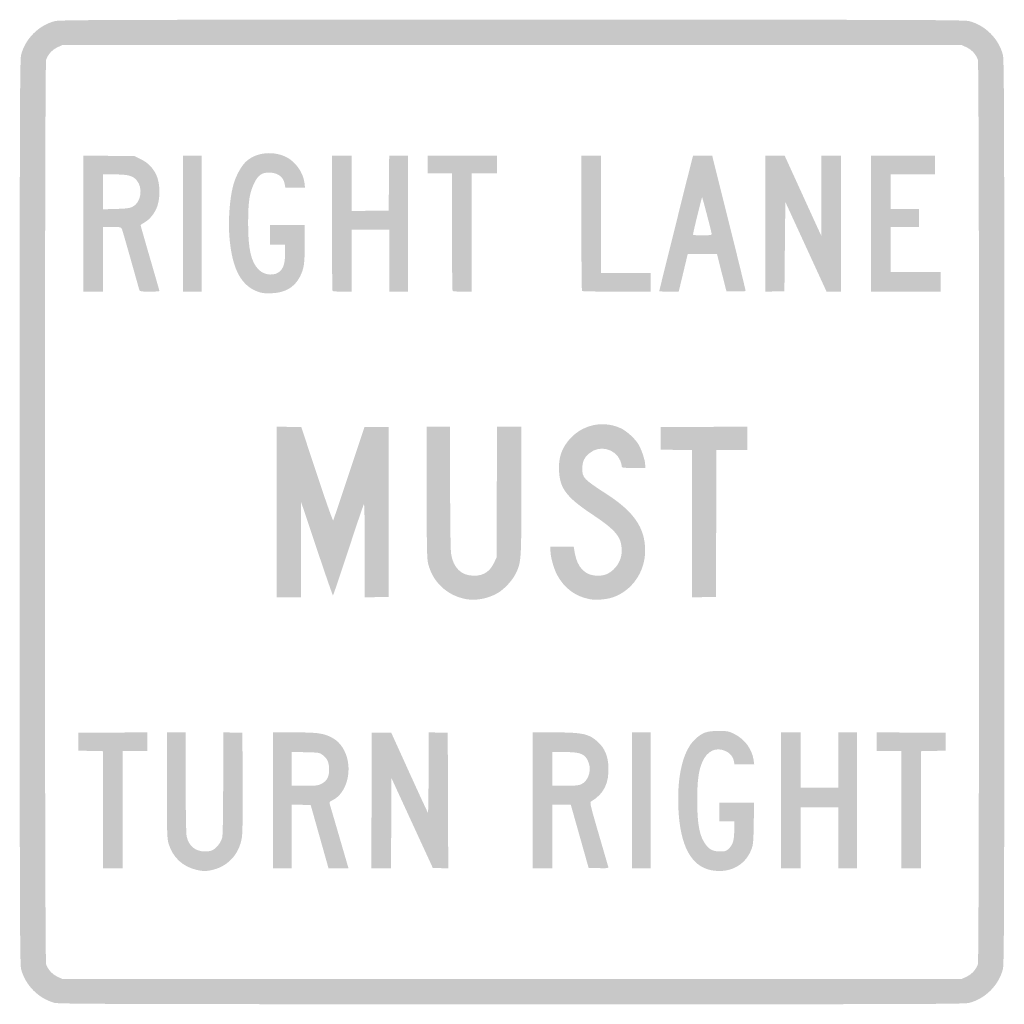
# Model space of a CAD drawing. Header units: inches. Extents: x -18 to 18, y -18 to 18.
import ezdxf

# ---------------------------------------------------------------- set-up
doc = ezdxf.new("R2010")
doc.units = ezdxf.units.IN
doc.header["$MEASUREMENT"] = 0

msp = doc.modelspace()

# ---------------------------------------------------------------- hatches: boundary and pattern name
h = msp.add_hatch(color=7)
edge = h.paths.add_edge_path()
edge.add_spline(control_points=[(-16.728, -17.946), (-17.313, -17.788), (-17.794, -17.303), (-17.948, -16.713), (-17.994, -16.533), (-18, -14.716), (-18, 0), (-18, 14.716), (-17.994, 16.533), (-17.948, 16.713), (-17.792, 17.31), (-17.31, 17.792), (-16.713, 17.948), (-16.533, 17.994), (-14.716, 18), (0, 18), (14.716, 18), (16.533, 17.994), (16.713, 17.948), (17.31, 17.792), (17.792, 17.31), (17.948, 16.713), (17.994, 16.533), (18, 14.716), (18, 0), (18, -14.716), (17.994, -16.533), (17.948, -16.713), (17.792, -17.31), (17.31, -17.792), (16.713, -17.948), (16.533, -17.994), (14.719, -18), (-0.016, -17.998), (-14.335, -17.996), (-16.568, -17.989), (-16.728, -17.946)], knot_values=[0, 0, 0, 0, 1, 1, 1, 2, 2, 2, 3, 3, 3, 4, 4, 4, 5, 5, 5, 6, 6, 6, 7, 7, 7, 8, 8, 8, 9, 9, 9, 10, 10, 10, 11, 11, 11, 12, 12, 12, 12], degree=3, periodic=0)
edge = h.paths.add_edge_path(flags=0)
edge.add_spline(control_points=[(16.614, -16.993), (16.813, -16.9), (16.978, -16.718), (17.035, -16.528), (17.091, -16.341), (17.091, 16.341), (17.035, 16.528), (16.978, 16.718), (16.813, 16.9), (16.614, 16.993)], knot_values=[0, 0, 0, 0, 1, 1, 1, 2, 2, 2, 3, 3, 3, 3], degree=3, periodic=0)
edge.add_line((16.614, 16.993), (16.44, 17.074))
edge.add_line((16.44, 17.074), (0, 17.074))
edge.add_line((0, 17.074), (-16.44, 17.074))
edge.add_line((-16.44, 17.074), (-16.614, 16.993))
edge.add_spline(control_points=[(-16.614, 16.993), (-16.813, 16.9), (-16.978, 16.718), (-17.035, 16.528), (-17.091, 16.341), (-17.091, -16.341), (-17.035, -16.528), (-16.978, -16.718), (-16.813, -16.9), (-16.614, -16.993)], knot_values=[0, 0, 0, 0, 1, 1, 1, 2, 2, 2, 3, 3, 3, 3], degree=3, periodic=0)
edge.add_line((-16.614, -16.993), (-16.44, -17.074))
edge.add_line((-16.44, -17.074), (0, -17.074))
edge.add_line((0, -17.074), (16.44, -17.074))
edge.add_line((16.44, -17.074), (16.614, -16.993))
h = msp.add_hatch(color=7)
edge = h.paths.add_edge_path()
edge.add_line((-15.669, 10.545), (-15.669, 13.033))
edge.add_line((-15.669, 13.033), (-14.733, 13.022))
edge.add_line((-14.733, 13.022), (-13.798, 13.011))
edge.add_line((-13.798, 13.011), (-13.571, 12.9))
edge.add_spline(control_points=[(-13.571, 12.9), (-13.306, 12.769), (-13.125, 12.582), (-13, 12.313), (-12.873, 12.037), (-12.854, 11.554), (-12.956, 11.217), (-13.036, 10.952), (-13.238, 10.693), (-13.454, 10.576), (-13.522, 10.54), (-13.577, 10.497), (-13.577, 10.481), (-13.577, 10.465), (-13.423, 9.923), (-13.234, 9.276), (-13.046, 8.629), (-12.891, 8.091), (-12.891, 8.079), (-12.891, 8.067), (-13.052, 8.057), (-13.249, 8.057), (-13.56, 8.057), (-13.609, 8.065), (-13.625, 8.117), (-13.635, 8.15), (-13.775, 8.648), (-13.937, 9.223), (-14.098, 9.798), (-14.245, 10.303), (-14.263, 10.346), (-14.294, 10.418), (-14.316, 10.423), (-14.622, 10.423)], knot_values=[0, 0, 0, 0, 1, 1, 1, 2, 2, 2, 3, 3, 3, 4, 4, 4, 5, 5, 5, 6, 6, 6, 7, 7, 7, 8, 8, 8, 9, 9, 9, 10, 10, 10, 11, 11, 11, 11], degree=3, periodic=0)
edge.add_line((-14.622, 10.423), (-14.949, 10.423))
edge.add_line((-14.949, 10.423), (-14.949, 9.24))
edge.add_line((-14.949, 9.24), (-14.949, 8.057))
edge.add_line((-14.949, 8.057), (-15.309, 8.057))
edge.add_line((-15.309, 8.057), (-15.669, 8.057))
edge.add_line((-15.669, 8.057), (-15.669, 10.545))
edge = h.paths.add_edge_path(flags=0)
edge.add_spline(control_points=[(-13.878, 11.157), (-13.562, 11.31), (-13.478, 11.854), (-13.727, 12.133), (-13.874, 12.298), (-14.037, 12.341), (-14.511, 12.342)], knot_values=[0, 0, 0, 0, 1, 1, 1, 2, 2, 2, 2], degree=3, periodic=0)
edge.add_line((-14.511, 12.342), (-14.949, 12.343))
edge.add_line((-14.949, 12.343), (-14.949, 11.705))
edge.add_line((-14.949, 11.705), (-14.949, 11.067))
edge.add_line((-14.949, 11.067), (-14.477, 11.081))
edge.add_spline(control_points=[(-14.477, 11.081), (-14.114, 11.091), (-13.976, 11.109), (-13.878, 11.157)], knot_values=[0, 0, 0, 0, 1, 1, 1, 1], degree=3, periodic=0)
for points in [[(-12.034, 10.543), (-12.034, 13.029), (-11.691, 13.029), (-11.349, 13.029), (-11.349, 10.543), (-11.349, 8.057), (-11.691, 8.057), (-12.034, 8.057), (-12.034, 10.543)], [(13.131, 10.543), (13.131, 13.029), (14.297, 13.029), (15.463, 13.029), (15.463, 12.686), (15.463, 12.343), (14.657, 12.343), (13.851, 12.343), (13.851, 11.709), (13.851, 11.074), (14.366, 11.074), (14.88, 11.074), (14.88, 10.749), (14.88, 10.423), (14.366, 10.423), (13.851, 10.423), (13.851, 9.6), (13.851, 8.777), (14.76, 8.777), (15.669, 8.777), (15.669, 8.417), (15.669, 8.057), (14.4, 8.057), (13.131, 8.057), (13.131, 10.543)], [(6.583, -0.43), (6.583, 2.261), (6.009, 2.271), (5.434, 2.28), (5.434, 2.691), (5.434, 3.103), (7.02, 3.112), (8.606, 3.121), (8.606, 2.692), (8.606, 2.263), (8.04, 2.263), (7.475, 2.263), (7.466, -0.42), (7.457, -3.103), (7.02, -3.112), (6.583, -3.122), (6.583, -0.43)], [(-14.949, -10.887), (-14.949, -8.745), (-15.403, -8.735), (-15.857, -8.726), (-15.857, -8.4), (-15.857, -8.074), (-14.597, -8.065), (-13.337, -8.056), (-13.337, -8.4), (-13.337, -8.743), (-13.783, -8.743), (-14.229, -8.743), (-14.229, -10.886), (-14.229, -13.029), (-14.589, -13.029), (-14.949, -13.029), (-14.949, -10.887)], [(4.389, -10.543), (4.389, -8.057), (4.731, -8.057), (5.074, -8.057), (5.074, -10.543), (5.074, -13.029), (4.731, -13.029), (4.389, -13.029), (4.389, -10.543)], [(9.84, -10.543), (9.84, -8.057), (10.2, -8.057), (10.56, -8.057), (10.56, -9.069), (10.56, -10.08), (11.246, -10.08), (11.931, -10.08), (11.931, -9.069), (11.931, -8.057), (12.274, -8.057), (12.617, -8.057), (12.617, -10.543), (12.617, -13.029), (12.274, -13.029), (11.931, -13.029), (11.931, -11.914), (11.931, -10.8), (11.246, -10.8), (10.56, -10.8), (10.56, -11.914), (10.56, -13.029), (10.2, -13.029), (9.84, -13.029), (9.84, -10.543)], [(14.229, -10.886), (14.229, -8.743), (13.783, -8.743), (13.337, -8.743), (13.337, -8.4), (13.337, -8.056), (14.597, -8.065), (15.857, -8.074), (15.857, -8.4), (15.857, -8.726), (15.403, -8.735), (14.949, -8.745), (14.949, -10.887), (14.949, -13.029), (14.589, -13.029), (14.229, -13.029), (14.229, -10.886)]]:
    msp.add_hatch(color=7).paths.add_polyline_path(points)
h = msp.add_hatch(color=7)
edge = h.paths.add_edge_path()
edge.add_spline(control_points=[(-9.281, 8.05), (-9.892, 8.268), (-10.216, 8.859), (-10.322, 9.948), (-10.39, 10.648), (-10.32, 11.565), (-10.161, 12.05), (-10.077, 12.307), (-9.93, 12.582), (-9.791, 12.743), (-9.46, 13.127), (-8.799, 13.234), (-8.275, 12.989), (-7.926, 12.825), (-7.634, 12.42), (-7.588, 12.037)], knot_values=[0, 0, 0, 0, 1, 1, 1, 2, 2, 2, 3, 3, 3, 4, 4, 4, 5, 5, 5, 5], degree=3, periodic=0)
edge.add_line((-7.588, 12.037), (-7.568, 11.863))
edge.add_line((-7.568, 11.863), (-7.928, 11.863))
edge.add_line((-7.928, 11.863), (-8.288, 11.863))
edge.add_line((-8.288, 11.863), (-8.308, 11.983))
edge.add_spline(control_points=[(-8.308, 11.983), (-8.351, 12.252), (-8.568, 12.411), (-8.889, 12.411), (-9.147, 12.411), (-9.278, 12.319), (-9.42, 12.034), (-9.595, 11.685), (-9.645, 11.368), (-9.648, 10.577), (-9.651, 9.616), (-9.541, 9.131), (-9.255, 8.854), (-9.039, 8.644), (-8.663, 8.622), (-8.476, 8.809), (-8.346, 8.94), (-8.297, 9.121), (-8.297, 9.475)], knot_values=[0, 0, 0, 0, 1, 1, 1, 2, 2, 2, 3, 3, 3, 4, 4, 4, 5, 5, 5, 6, 6, 6, 6], degree=3, periodic=0)
edge.add_line((-8.297, 9.475), (-8.297, 9.771))
edge.add_line((-8.297, 9.771), (-8.571, 9.771))
edge.add_line((-8.571, 9.771), (-8.846, 9.771))
edge.add_line((-8.846, 9.771), (-8.846, 10.131))
edge.add_line((-8.846, 10.131), (-8.846, 10.491))
edge.add_line((-8.846, 10.491), (-8.211, 10.491))
edge.add_line((-8.211, 10.491), (-7.577, 10.491))
edge.add_line((-7.577, 10.491), (-7.577, 9.825))
edge.add_spline(control_points=[(-7.577, 9.825), (-7.577, 9.08), (-7.606, 8.884), (-7.758, 8.596), (-7.962, 8.208), (-8.295, 8.016), (-8.794, 7.998), (-9.029, 7.99), (-9.145, 8.002), (-9.281, 8.05)], knot_values=[0, 0, 0, 0, 1, 1, 1, 2, 2, 2, 3, 3, 3, 3], degree=3, periodic=0)
h = msp.add_hatch(color=7)
edge = h.paths.add_edge_path()
edge.add_spline(control_points=[(-6.56, 8.08), (-6.573, 8.093), (-6.583, 9.211), (-6.583, 10.566)], knot_values=[0, 0, 0, 0, 1, 1, 1, 1], degree=3, periodic=0)
edge.add_line((-6.583, 10.566), (-6.583, 13.029))
edge.add_line((-6.583, 13.029), (-6.223, 13.029))
edge.add_line((-6.223, 13.029), (-5.863, 13.029))
edge.add_line((-5.863, 13.029), (-5.863, 12.016))
edge.add_line((-5.863, 12.016), (-5.863, 11.004))
edge.add_line((-5.863, 11.004), (-5.186, 11.014))
edge.add_line((-5.186, 11.014), (-4.509, 11.023))
edge.add_line((-4.509, 11.023), (-4.499, 12.026))
edge.add_line((-4.499, 12.026), (-4.49, 13.029))
edge.add_line((-4.49, 13.029), (-4.148, 13.029))
edge.add_line((-4.148, 13.029), (-3.806, 13.029))
edge.add_line((-3.806, 13.029), (-3.806, 10.543))
edge.add_line((-3.806, 10.543), (-3.806, 8.057))
edge.add_line((-3.806, 8.057), (-4.149, 8.057))
edge.add_line((-4.149, 8.057), (-4.491, 8.057))
edge.add_line((-4.491, 8.057), (-4.491, 9.189))
edge.add_line((-4.491, 9.189), (-4.491, 10.32))
edge.add_line((-4.491, 10.32), (-5.177, 10.32))
edge.add_line((-5.177, 10.32), (-5.863, 10.32))
edge.add_line((-5.863, 10.32), (-5.863, 9.189))
edge.add_line((-5.863, 9.189), (-5.863, 8.057))
edge.add_line((-5.863, 8.057), (-6.2, 8.057))
edge.add_spline(control_points=[(-6.2, 8.057), (-6.385, 8.057), (-6.547, 8.067), (-6.56, 8.08)], knot_values=[0, 0, 0, 0, 1, 1, 1, 1], degree=3, periodic=0)
h = msp.add_hatch(color=7)
edge = h.paths.add_edge_path()
edge.add_spline(control_points=[(-2.171, 8.08), (-2.184, 8.093), (-2.194, 9.065), (-2.194, 10.24)], knot_values=[0, 0, 0, 0, 1, 1, 1, 1], degree=3, periodic=0)
edge.add_line((-2.194, 10.24), (-2.194, 12.377))
edge.add_line((-2.194, 12.377), (-2.64, 12.377))
edge.add_line((-2.64, 12.377), (-3.086, 12.377))
edge.add_line((-3.086, 12.377), (-3.086, 12.703))
edge.add_line((-3.086, 12.703), (-3.086, 13.029))
edge.add_line((-3.086, 13.029), (-1.817, 13.029))
edge.add_line((-1.817, 13.029), (-0.549, 13.029))
edge.add_line((-0.549, 13.029), (-0.549, 12.703))
edge.add_line((-0.549, 12.703), (-0.549, 12.377))
edge.add_line((-0.549, 12.377), (-1.011, 12.377))
edge.add_line((-1.011, 12.377), (-1.474, 12.377))
edge.add_line((-1.474, 12.377), (-1.474, 10.217))
edge.add_line((-1.474, 10.217), (-1.474, 8.057))
edge.add_line((-1.474, 8.057), (-1.811, 8.057))
edge.add_spline(control_points=[(-1.811, 8.057), (-1.997, 8.057), (-2.159, 8.067), (-2.171, 8.08)], knot_values=[0, 0, 0, 0, 1, 1, 1, 1], degree=3, periodic=0)
h = msp.add_hatch(color=7)
edge = h.paths.add_edge_path()
edge.add_spline(control_points=[(2.56, 8.08), (2.547, 8.093), (2.537, 9.211), (2.537, 10.566)], knot_values=[0, 0, 0, 0, 1, 1, 1, 1], degree=3, periodic=0)
edge.add_line((2.537, 10.566), (2.537, 13.029))
edge.add_line((2.537, 13.029), (2.897, 13.029))
edge.add_line((2.897, 13.029), (3.257, 13.029))
edge.add_line((3.257, 13.029), (3.257, 10.886))
edge.add_line((3.257, 10.886), (3.257, 8.743))
edge.add_line((3.257, 8.743), (4.166, 8.743))
edge.add_line((4.166, 8.743), (5.074, 8.743))
edge.add_line((5.074, 8.743), (5.074, 8.4))
edge.add_line((5.074, 8.4), (5.074, 8.057))
edge.add_line((5.074, 8.057), (3.829, 8.057))
edge.add_spline(control_points=[(3.829, 8.057), (3.143, 8.057), (2.573, 8.067), (2.56, 8.08)], knot_values=[0, 0, 0, 0, 1, 1, 1, 1], degree=3, periodic=0)
h = msp.add_hatch(color=7)
edge = h.paths.add_edge_path()
edge.add_spline(control_points=[(5.383, 8.075), (5.383, 8.091), (6.513, 12.626), (6.586, 12.9)], knot_values=[0, 0, 0, 0, 1, 1, 1, 1], degree=3, periodic=0)
edge.add_line((6.586, 12.9), (6.62, 13.029))
edge.add_line((6.62, 13.029), (6.97, 13.029))
edge.add_line((6.97, 13.029), (7.32, 13.029))
edge.add_line((7.32, 13.029), (7.93, 10.586))
edge.add_spline(control_points=[(7.93, 10.586), (8.265, 9.242), (8.539, 8.123), (8.538, 8.099), (8.537, 8.065), (8.454, 8.057), (8.189, 8.065)], knot_values=[0, 0, 0, 0, 1, 1, 1, 2, 2, 2, 2], degree=3, periodic=0)
edge.add_line((8.189, 8.065), (7.84, 8.074))
edge.add_line((7.84, 8.074), (7.667, 8.751))
edge.add_line((7.667, 8.751), (7.495, 9.429))
edge.add_line((7.495, 9.429), (6.959, 9.429))
edge.add_line((6.959, 9.429), (6.424, 9.429))
edge.add_line((6.424, 9.429), (6.26, 8.743))
edge.add_line((6.26, 8.743), (6.095, 8.057))
edge.add_line((6.095, 8.057), (5.739, 8.057))
edge.add_spline(control_points=[(5.739, 8.057), (5.543, 8.057), (5.383, 8.065), (5.383, 8.075)], knot_values=[0, 0, 0, 0, 1, 1, 1, 1], degree=3, periodic=0)
edge = h.paths.add_edge_path(flags=0)
edge.add_spline(control_points=[(7.303, 10.157), (7.302, 10.21), (6.969, 11.488), (6.951, 11.506), (6.939, 11.518), (6.616, 10.197), (6.617, 10.14), (6.617, 10.126), (6.771, 10.114), (6.96, 10.114), (7.212, 10.114), (7.303, 10.126), (7.303, 10.157)], knot_values=[0, 0, 0, 0, 1, 1, 1, 2, 2, 2, 3, 3, 3, 4, 4, 4, 4], degree=3, periodic=0)
h = msp.add_hatch(color=7)
edge = h.paths.add_edge_path()
edge.add_line((9.257, 10.542), (9.257, 13.029))
edge.add_line((9.257, 13.029), (9.613, 13.029))
edge.add_line((9.613, 13.029), (9.969, 13.029))
edge.add_line((9.969, 13.029), (10.544, 11.769))
edge.add_spline(control_points=[(10.544, 11.769), (10.86, 11.076), (11.162, 10.416), (11.214, 10.303)], knot_values=[0, 0, 0, 0, 1, 1, 1, 1], degree=3, periodic=0)
edge.add_line((11.214, 10.303), (11.309, 10.097))
edge.add_line((11.309, 10.097), (11.312, 11.563))
edge.add_line((11.312, 11.563), (11.314, 13.029))
edge.add_line((11.314, 13.029), (11.674, 13.029))
edge.add_line((11.674, 13.029), (12.034, 13.029))
edge.add_line((12.034, 13.029), (12.034, 10.543))
edge.add_line((12.034, 10.543), (12.034, 8.057))
edge.add_line((12.034, 8.057), (11.768, 8.057))
edge.add_line((11.768, 8.057), (11.501, 8.057))
edge.add_line((11.501, 8.057), (10.748, 9.697))
edge.add_line((10.748, 9.697), (9.994, 11.337))
edge.add_line((9.994, 11.337), (9.977, 9.706))
edge.add_line((9.977, 9.706), (9.96, 8.074))
edge.add_line((9.96, 8.074), (9.609, 8.065))
edge.add_line((9.609, 8.065), (9.257, 8.055))
edge.add_line((9.257, 8.055), (9.257, 10.542))
h = msp.add_hatch(color=7)
edge = h.paths.add_edge_path()
edge.add_spline(control_points=[(2.846, -3.189), (2.318, -3.089), (1.909, -2.785), (1.652, -2.303), (1.525, -2.066), (1.406, -1.636), (1.406, -1.417)], knot_values=[0, 0, 0, 0, 1, 1, 1, 2, 2, 2, 2], degree=3, periodic=0)
edge.add_line((1.406, -1.417), (1.406, -1.269))
edge.add_line((1.406, -1.269), (1.831, -1.269))
edge.add_line((1.831, -1.269), (2.256, -1.269))
edge.add_line((2.256, -1.269), (2.295, -1.496))
edge.add_spline(control_points=[(2.295, -1.496), (2.39, -2.04), (2.684, -2.331), (3.137, -2.331), (3.373, -2.331), (3.543, -2.263), (3.716, -2.098), (3.906, -1.916), (4.011, -1.676), (4.011, -1.42), (4.012, -0.922), (3.806, -0.667), (2.936, -0.09), (1.999, 0.532), (1.748, 0.861), (1.72, 1.503), (1.703, 1.899), (1.771, 2.182), (1.953, 2.461), (2.393, 3.139), (3.229, 3.393), (3.959, 3.071), (4.165, 2.979), (4.446, 2.735), (4.597, 2.515), (4.715, 2.344), (4.869, 1.903), (4.869, 1.734)], knot_values=[0, 0, 0, 0, 1, 1, 1, 2, 2, 2, 3, 3, 3, 4, 4, 4, 5, 5, 5, 6, 6, 6, 7, 7, 7, 8, 8, 8, 9, 9, 9, 9], degree=3, periodic=0)
edge.add_line((4.869, 1.734), (4.869, 1.611))
edge.add_line((4.869, 1.611), (4.44, 1.611))
edge.add_spline(control_points=[(4.44, 1.611), (4.032, 1.611), (4.011, 1.615), (4.011, 1.681), (4.011, 1.719), (3.988, 1.808), (3.958, 1.878), (3.772, 2.325), (3.191, 2.46), (2.82, 2.142), (2.639, 1.987), (2.571, 1.836), (2.571, 1.586), (2.571, 1.248), (2.614, 1.204), (3.48, 0.642), (4.466, 0.002), (4.866, -0.588), (4.868, -1.407), (4.87, -2.183), (4.392, -2.877), (3.69, -3.119), (3.46, -3.198), (3.064, -3.231), (2.846, -3.189)], knot_values=[0, 0, 0, 0, 1, 1, 1, 2, 2, 2, 3, 3, 3, 4, 4, 4, 5, 5, 5, 6, 6, 6, 7, 7, 7, 8, 8, 8, 8], degree=3, periodic=0)
h = msp.add_hatch(color=7)
edge = h.paths.add_edge_path()
edge.add_line((-8.606, 0.001), (-8.606, 3.122))
edge.add_line((-8.606, 3.122), (-8.154, 3.112))
edge.add_line((-8.154, 3.112), (-7.703, 3.103))
edge.add_line((-7.703, 3.103), (-7.131, 1.371))
edge.add_spline(control_points=[(-7.131, 1.371), (-6.806, 0.388), (-6.549, -0.338), (-6.536, -0.309), (-6.524, -0.28), (-6.262, 0.499), (-5.954, 1.423)], knot_values=[0, 0, 0, 0, 1, 1, 1, 2, 2, 2, 2], degree=3, periodic=0)
edge.add_line((-5.954, 1.423), (-5.394, 3.103))
edge.add_line((-5.394, 3.103), (-4.951, 3.103))
edge.add_line((-4.951, 3.103), (-4.509, 3.103))
edge.add_line((-4.509, 3.103), (-4.509, 0))
edge.add_line((-4.509, 0), (-4.509, -3.103))
edge.add_line((-4.509, -3.103), (-4.946, -3.112))
edge.add_line((-4.946, -3.112), (-5.383, -3.122))
edge.add_line((-5.383, -3.122), (-5.383, -1.4))
edge.add_spline(control_points=[(-5.383, -1.4), (-5.383, -0.403), (-5.396, 0.309), (-5.413, 0.29), (-5.43, 0.272), (-5.687, -0.487), (-5.985, -1.397), (-6.283, -2.307), (-6.536, -3.051), (-6.547, -3.051), (-6.557, -3.051), (-6.823, -2.284), (-7.137, -1.346)], knot_values=[0, 0, 0, 0, 1, 1, 1, 2, 2, 2, 3, 3, 3, 4, 4, 4, 4], degree=3, periodic=0)
edge.add_line((-7.137, -1.346), (-7.709, 0.36))
edge.add_line((-7.709, 0.36), (-7.712, -1.38))
edge.add_line((-7.712, -1.38), (-7.714, -3.12))
edge.add_line((-7.714, -3.12), (-8.16, -3.12))
edge.add_line((-8.16, -3.12), (-8.606, -3.12))
edge.add_line((-8.606, -3.12), (-8.606, 0.001))
h = msp.add_hatch(color=7)
edge = h.paths.add_edge_path()
edge.add_spline(control_points=[(-1.668, -3.187), (-2.37, -3.062), (-2.908, -2.56), (-3.068, -1.878), (-3.11, -1.699), (-3.119, -1.26), (-3.119, 0.729)], knot_values=[0, 0, 0, 0, 1, 1, 1, 2, 2, 2, 2], degree=3, periodic=0)
edge.add_line((-3.119, 0.729), (-3.12, 3.12))
edge.add_line((-3.12, 3.12), (-2.691, 3.12))
edge.add_line((-2.691, 3.12), (-2.263, 3.12))
edge.add_line((-2.263, 3.12), (-2.262, 0.917))
edge.add_spline(control_points=[(-2.262, 0.917), (-2.262, -0.34), (-2.247, -1.386), (-2.228, -1.519), (-2.152, -2.04), (-1.853, -2.33), (-1.389, -2.33), (-1.035, -2.33), (-0.801, -2.174), (-0.645, -1.834)], knot_values=[0, 0, 0, 0, 1, 1, 1, 2, 2, 2, 3, 3, 3, 3], degree=3, periodic=0)
edge.add_line((-0.645, -1.834), (-0.566, -1.663))
edge.add_line((-0.566, -1.663), (-0.556, 0.729))
edge.add_line((-0.556, 0.729), (-0.547, 3.12))
edge.add_line((-0.547, 3.12), (-0.102, 3.12))
edge.add_line((-0.102, 3.12), (0.343, 3.12))
edge.add_line((0.343, 3.12), (0.342, 0.78))
edge.add_spline(control_points=[(0.342, 0.78), (0.342, -1.794), (0.338, -1.841), (0.134, -2.257), (0.013, -2.504), (-0.284, -2.824), (-0.517, -2.96), (-0.868, -3.164), (-1.308, -3.251), (-1.668, -3.187)], knot_values=[0, 0, 0, 0, 1, 1, 1, 2, 2, 2, 3, 3, 3, 3], degree=3, periodic=0)
h = msp.add_hatch(color=7)
edge = h.paths.add_edge_path()
edge.add_spline(control_points=[(-11.541, -13.083), (-12.043, -12.961), (-12.399, -12.63), (-12.549, -12.144), (-12.613, -11.936), (-12.617, -11.82), (-12.617, -9.991)], knot_values=[0, 0, 0, 0, 1, 1, 1, 2, 2, 2, 2], degree=3, periodic=0)
edge.add_line((-12.617, -9.991), (-12.617, -8.057))
edge.add_line((-12.617, -8.057), (-12.274, -8.057))
edge.add_line((-12.274, -8.057), (-11.931, -8.057))
edge.add_line((-11.931, -8.057), (-11.931, -9.883))
edge.add_spline(control_points=[(-11.931, -9.883), (-11.93, -11.003), (-11.916, -11.768), (-11.895, -11.863), (-11.813, -12.219), (-11.576, -12.411), (-11.218, -12.411), (-11.065, -12.411), (-10.988, -12.393), (-10.9, -12.333), (-10.762, -12.24), (-10.642, -12.071), (-10.595, -11.901), (-10.574, -11.825), (-10.56, -11.057), (-10.56, -9.916)], knot_values=[0, 0, 0, 0, 1, 1, 1, 2, 2, 2, 3, 3, 3, 4, 4, 4, 5, 5, 5, 5], degree=3, periodic=0)
edge.add_line((-10.56, -9.916), (-10.56, -8.055))
edge.add_line((-10.56, -8.055), (-10.209, -8.065))
edge.add_line((-10.209, -8.065), (-9.857, -8.074))
edge.add_line((-9.857, -8.074), (-9.848, -9.874))
edge.add_spline(control_points=[(-9.848, -9.874), (-9.841, -11.095), (-9.851, -11.749), (-9.877, -11.908), (-9.975, -12.499), (-10.362, -12.933), (-10.919, -13.078), (-11.158, -13.14), (-11.3, -13.142), (-11.541, -13.083)], knot_values=[0, 0, 0, 0, 1, 1, 1, 2, 2, 2, 3, 3, 3, 3], degree=3, periodic=0)
h = msp.add_hatch(color=7)
edge = h.paths.add_edge_path()
edge.add_line((-8.743, -10.543), (-8.743, -8.057))
edge.add_line((-8.743, -8.057), (-7.997, -8.057))
edge.add_spline(control_points=[(-7.997, -8.057), (-7.172, -8.058), (-6.938, -8.084), (-6.673, -8.205), (-6.426, -8.318), (-6.27, -8.465), (-6.143, -8.703), (-5.797, -9.352), (-6.012, -10.278), (-6.571, -10.543), (-6.655, -10.583), (-6.684, -10.616), (-6.671, -10.657), (-6.661, -10.688), (-6.5, -11.235), (-6.315, -11.871)], knot_values=[0, 0, 0, 0, 1, 1, 1, 2, 2, 2, 3, 3, 3, 4, 4, 4, 5, 5, 5, 5], degree=3, periodic=0)
edge.add_line((-6.315, -11.871), (-5.977, -13.029))
edge.add_line((-5.977, -13.029), (-6.342, -13.029))
edge.add_line((-6.342, -13.029), (-6.708, -13.029))
edge.add_line((-6.708, -13.029), (-7.034, -11.871))
edge.add_line((-7.034, -11.871), (-7.36, -10.714))
edge.add_line((-7.36, -10.714), (-7.708, -10.705))
edge.add_line((-7.708, -10.705), (-8.057, -10.695))
edge.add_line((-8.057, -10.695), (-8.057, -11.862))
edge.add_line((-8.057, -11.862), (-8.057, -13.029))
edge.add_line((-8.057, -13.029), (-8.4, -13.029))
edge.add_line((-8.4, -13.029), (-8.743, -13.029))
edge.add_line((-8.743, -13.029), (-8.743, -10.543))
edge = h.paths.add_edge_path(flags=0)
edge.add_spline(control_points=[(-6.961, -9.934), (-6.767, -9.835), (-6.686, -9.683), (-6.686, -9.419), (-6.686, -9.165), (-6.749, -9.017), (-6.911, -8.893), (-7.038, -8.796), (-7.049, -8.794), (-7.549, -8.783)], knot_values=[0, 0, 0, 0, 1, 1, 1, 2, 2, 2, 3, 3, 3, 3], degree=3, periodic=0)
edge.add_line((-7.549, -8.783), (-8.057, -8.772))
edge.add_line((-8.057, -8.772), (-8.057, -9.392))
edge.add_line((-8.057, -9.392), (-8.057, -10.011))
edge.add_line((-8.057, -10.011), (-7.584, -10.011))
edge.add_spline(control_points=[(-7.584, -10.011), (-7.162, -10.011), (-7.096, -10.003), (-6.961, -9.934)], knot_values=[0, 0, 0, 0, 1, 1, 1, 1], degree=3, periodic=0)
h = msp.add_hatch(color=7)
edge = h.paths.add_edge_path()
edge.add_line((-5.135, -10.551), (-5.126, -8.074))
edge.add_line((-5.126, -8.074), (-4.77, -8.074))
edge.add_line((-4.77, -8.074), (-4.413, -8.074))
edge.add_line((-4.413, -8.074), (-3.755, -9.523))
edge.add_spline(control_points=[(-3.755, -9.523), (-3.393, -10.32), (-3.086, -10.982), (-3.074, -10.995), (-3.062, -11.007), (-3.051, -10.351), (-3.051, -9.536)], knot_values=[0, 0, 0, 0, 1, 1, 1, 2, 2, 2, 2], degree=3, periodic=0)
edge.add_line((-3.051, -9.536), (-3.051, -8.055))
edge.add_line((-3.051, -8.055), (-2.7, -8.065))
edge.add_line((-2.7, -8.065), (-2.349, -8.074))
edge.add_line((-2.349, -8.074), (-2.34, -10.553))
edge.add_line((-2.34, -10.553), (-2.331, -13.031))
edge.add_line((-2.331, -13.031), (-2.614, -13.021))
edge.add_line((-2.614, -13.021), (-2.896, -13.011))
edge.add_line((-2.896, -13.011), (-3.651, -11.372))
edge.add_line((-3.651, -11.372), (-4.406, -9.732))
edge.add_line((-4.406, -9.732), (-4.415, -11.38))
edge.add_line((-4.415, -11.38), (-4.424, -13.029))
edge.add_line((-4.424, -13.029), (-4.783, -13.029))
edge.add_line((-4.783, -13.029), (-5.143, -13.029))
edge.add_line((-5.143, -13.029), (-5.135, -10.551))
h = msp.add_hatch(color=7)
edge = h.paths.add_edge_path()
edge.add_line((0.754, -10.543), (0.754, -8.057))
edge.add_line((0.754, -8.057), (1.534, -8.058))
edge.add_spline(control_points=[(1.534, -8.058), (2.602, -8.059), (2.82, -8.107), (3.155, -8.421), (3.387, -8.638), (3.506, -8.919), (3.525, -9.293), (3.555, -9.913), (3.363, -10.307), (2.896, -10.58), (2.837, -10.614), (2.853, -10.686), (3.167, -11.762), (3.351, -12.393), (3.509, -12.936), (3.519, -12.97), (3.535, -13.026), (3.508, -13.03), (3.169, -13.021)], knot_values=[0, 0, 0, 0, 1, 1, 1, 2, 2, 2, 3, 3, 3, 4, 4, 4, 5, 5, 5, 6, 6, 6, 6], degree=3, periodic=0)
edge.add_line((3.169, -13.021), (2.801, -13.011))
edge.add_line((2.801, -13.011), (2.475, -11.854))
edge.add_line((2.475, -11.854), (2.148, -10.697))
edge.add_line((2.148, -10.697), (1.811, -10.697))
edge.add_line((1.811, -10.697), (1.474, -10.697))
edge.add_line((1.474, -10.697), (1.474, -11.863))
edge.add_line((1.474, -11.863), (1.474, -13.029))
edge.add_line((1.474, -13.029), (1.114, -13.029))
edge.add_line((1.114, -13.029), (0.754, -13.029))
edge.add_line((0.754, -13.029), (0.754, -10.543))
edge = h.paths.add_edge_path(flags=0)
edge.add_spline(control_points=[(2.513, -9.964), (2.827, -9.83), (2.944, -9.36), (2.743, -9.034), (2.617, -8.831), (2.446, -8.777), (1.926, -8.777)], knot_values=[0, 0, 0, 0, 1, 1, 1, 2, 2, 2, 2], degree=3, periodic=0)
edge.add_line((1.926, -8.777), (1.474, -8.777))
edge.add_line((1.474, -8.777), (1.474, -9.394))
edge.add_line((1.474, -9.394), (1.474, -10.011))
edge.add_line((1.474, -10.011), (1.938, -10.011))
edge.add_spline(control_points=[(1.938, -10.011), (2.255, -10.011), (2.437, -9.996), (2.513, -9.964)], knot_values=[0, 0, 0, 0, 1, 1, 1, 1], degree=3, periodic=0)
h = msp.add_hatch(color=7)
edge = h.paths.add_edge_path()
edge.add_spline(control_points=[(7.281, -13.096), (6.541, -12.949), (6.141, -12.188), (6.082, -10.817), (6.031, -9.648), (6.257, -8.718), (6.69, -8.313), (6.958, -8.063), (7.116, -8.006), (7.544, -8.006), (7.881, -8.006), (7.919, -8.013), (8.131, -8.117), (8.505, -8.302), (8.779, -8.67), (8.833, -9.063)], knot_values=[0, 0, 0, 0, 1, 1, 1, 2, 2, 2, 3, 3, 3, 4, 4, 4, 5, 5, 5, 5], degree=3, periodic=0)
edge.add_line((8.833, -9.063), (8.855, -9.223))
edge.add_line((8.855, -9.223), (8.494, -9.223))
edge.add_line((8.494, -9.223), (8.133, -9.223))
edge.add_line((8.133, -9.223), (8.111, -9.106))
edge.add_spline(control_points=[(8.111, -9.106), (8.082, -8.948), (7.97, -8.815), (7.803, -8.739), (7.453, -8.581), (7.132, -8.735), (6.956, -9.146), (6.82, -9.463), (6.773, -9.823), (6.772, -10.543), (6.771, -11.454), (6.864, -11.902), (7.114, -12.199), (7.249, -12.359), (7.372, -12.411), (7.613, -12.411), (7.806, -12.411), (7.834, -12.402), (7.937, -12.298), (8.08, -12.155), (8.125, -11.991), (8.126, -11.614)], knot_values=[0, 0, 0, 0, 1, 1, 1, 2, 2, 2, 3, 3, 3, 4, 4, 4, 5, 5, 5, 6, 6, 6, 7, 7, 7, 7], degree=3, periodic=0)
edge.add_line((8.126, -11.614), (8.126, -11.314))
edge.add_line((8.126, -11.314), (7.851, -11.314))
edge.add_line((7.851, -11.314), (7.577, -11.314))
edge.add_line((7.577, -11.314), (7.577, -10.971))
edge.add_line((7.577, -10.971), (7.577, -10.629))
edge.add_line((7.577, -10.629), (8.214, -10.629))
edge.add_line((8.214, -10.629), (8.851, -10.629))
edge.add_line((8.851, -10.629), (8.839, -11.391))
edge.add_spline(control_points=[(8.839, -11.391), (8.827, -12.084), (8.818, -12.172), (8.749, -12.348), (8.517, -12.932), (7.939, -13.226), (7.281, -13.096)], knot_values=[0, 0, 0, 0, 1, 1, 1, 2, 2, 2, 2], degree=3, periodic=0)

doc.saveas('drawing.dxf')
